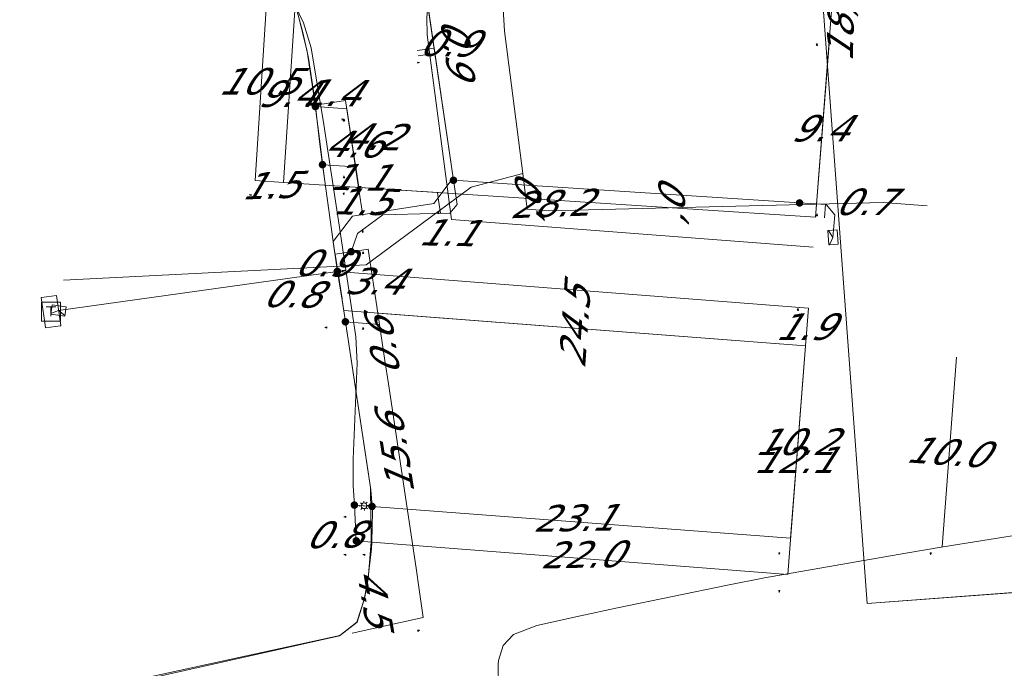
# Model space of a CAD drawing. Header units: metres. Extents: x 124576 to 133557, y 395865 to 402386.
# Tile 208 of 256: x 127162 to 127214, y 402173 to 402207. Entities that reach past the tile are written whole.
import ezdxf
from ezdxf.enums import TextEntityAlignment as Align

# ---------------------------------------------------------------- set-up
doc = ezdxf.new("R2010")
doc.units = ezdxf.units.M
doc.header["$MEASUREMENT"] = 0
for name, color, linetype, lineweight, true_color in [('LG_Datatransport_Ziggo_BV', 3, 'Continuous', 13, 0x00ff00), ('LG_Laag_Spanning', 7, 'Continuous', 13, 0x960000), ('LG_Laag_Spanning_Enexis_Netbeheer_BV', 7, 'Continuous', 13, 0x960000), ('LG_Midden_Spanning_Enexis_Netbeheer_BV', 7, 'Continuous', 13, 0xd20000), ('LG_unet-4_Brabant_Water', 5, 'Continuous', 13, 0x0000ff), ('MV_Datatransport_lijn', 3, 'Continuous', 0, 0x00ff00)]:
    doc.layers.add(name, color=color, linetype=linetype, lineweight=lineweight, true_color=true_color)
for name, color, linetype, lineweight in [('LG_Laag_Spanning_P_Enexis_Netbeheer_BV', 7, 'Continuous', 0), ('LG_Midden_Spanning_P_Enexis_Netbeheer_BV', 7, 'Continuous', 0), ('MV_Laag_Spanning', 7, 'Continuous', 0), ('MV_Laag_Spanning_lijn', 7, 'Continuous', 0), ('MV_Laag_Spanning_pijl', 7, 'Continuous', 0), ('MV_Midden_Spanning', 7, 'Continuous', 0), ('MV_Midden_Spanning_lijn', 7, 'Continuous', 0), ('MV_Midden_Spanning_pijl', 7, 'Continuous', 0), ('MV_unet-4', 7, 'Continuous', 0)]:
    doc.layers.add(name, color=color, linetype=linetype, lineweight=lineweight)
doc.styles.add('Klic_Annotatie', font='verdanai.ttf', dxfattribs={"oblique": 20, "height": 1.4})

# ---------------------------------------------------------------- blocks, each defined once
blk = doc.blocks.new('Mof')
at = {"layer": 'LG_Laag_Spanning_P_Enexis_Netbeheer_BV'}
h = blk.add_hatch(color=256, dxfattribs=at)
edge = h.paths.add_edge_path()
edge.add_arc((0, 0), 2, 0, 360)
blk = doc.blocks.new('DeliveryPoint')
at = {"layer": 'LG_Laag_Spanning_P_Enexis_Netbeheer_BV', "flags": 128}
blk.add_lwpolyline([(-3.75, -2.5), (3.75, -2.5), (3.75, 2.5), (-3.75, 2.5), (-3.75, -2.5)], close=True, dxfattribs=at)
blk.add_lwpolyline([(-3.75, 2.5), (-3.75, 2.16), (0, 0), (3.75, 2.16)], dxfattribs=at)
blk = doc.blocks.new('Mof_1')
at = {"layer": 'LG_Midden_Spanning_P_Enexis_Netbeheer_BV'}
h = blk.add_hatch(color=256, dxfattribs=at)
edge = h.paths.add_edge_path()
edge.add_arc((0, 0), 2, 0, 360)
blk = doc.blocks.new('Streetlight')
at = {"layer": 'LG_Laag_Spanning_P_Enexis_Netbeheer_BV'}
for p, q in [((-1.77, 1.77), (-1.06, 1.06)), ((0, 2.5), (0, 1.5)), ((1.77, 1.77), (1.06, 1.06)), ((-1.06, -1.06), (-1.77, -1.77)), ((0, -1.5), (0, -2.5)), ((1.06, -1.06), (1.77, -1.77))]:
    blk.add_line(p, q, dxfattribs=at)
at = {"layer": 'LG_Laag_Spanning_P_Enexis_Netbeheer_BV', "flags": 128}
for points in [[(-2.5, 0), (-1.5, 0)], [(1.5, 0), (2.5, 0)]]:
    blk.add_lwpolyline(points, dxfattribs=at)
at = {"layer": 'LG_Laag_Spanning_P_Enexis_Netbeheer_BV'}
blk.add_circle((0, 0), 1.5, dxfattribs=at)
blk = doc.blocks.new('Aansluitkast_1')
at = {"layer": 'LG_Laag_Spanning_P_Enexis_Netbeheer_BV'}
for p, q in [((-2.5, 2.5), (2.5, 2.5)), ((0, -2.5), (0, 2.5))]:
    blk.add_line(p, q, dxfattribs=at)
at = {"layer": 'LG_Laag_Spanning_P_Enexis_Netbeheer_BV', "flags": 128}
blk.add_lwpolyline([(-5, -5), (5, -5), (5, 5), (-5, 5), (-5, -5)], close=True, dxfattribs=at)
blk = doc.blocks.new('m_pijl')
at = {"layer": 'MV_Laag_Spanning_pijl'}
blk.add_hatch(color=7, dxfattribs=at).paths.add_polyline_path([(-1, -0.33), (-1, 0), (-1, 0.33), (0, 0)])
at = {"layer": 'MV_Laag_Spanning_pijl', "flags": 128}
blk.add_lwpolyline([(-1, 0), (-1, 0.33), (0, 0), (-1, -0.33), (-1, 0)], close=True, dxfattribs=at)
blk = doc.blocks.new('m_pijl_1')
at = {"layer": 'MV_Midden_Spanning_pijl'}
blk.add_hatch(color=7, dxfattribs=at).paths.add_polyline_path([(-1, -0.33), (-1, 0), (-1, 0.33), (0, 0)])
at = {"layer": 'MV_Midden_Spanning_pijl', "flags": 128}
blk.add_lwpolyline([(-1, 0), (-1, 0.33), (0, 0), (-1, -0.33), (-1, 0)], close=True, dxfattribs=at)

msp = doc.modelspace()

# ---------------------------------------------------------------- linework, layer by layer
at = {"layer": 'LG_Datatransport_Ziggo_BV', "flags": 128}
for points in [[(127275.667, 402222.776), (127271.258, 402221.69), (127266.352, 402221.071), (127259.472, 402220.752), (127236.622, 402221.093), (127229.614, 402221.068), (127193.191, 402223.705), (127192.716, 402215.424), (127191.274, 402215.414), (127189.853, 402215.173), (127188.492, 402214.708), (127187.23, 402214.032), (127186.101, 402213.162), (127185.136, 402212.124), (127184.598, 402211.353), (127183.965, 402210.1), (127183.666, 402209.215), (127183.471, 402208.305), (127183.381, 402207.379), (127183.398, 402206.45), (127184.69, 402196.699), (127203.798, 402195.244)], [(127192.716, 402215.424), (127191.274, 402215.414), (127189.853, 402215.173), (127188.492, 402214.708), (127187.23, 402214.032), (127186.101, 402213.162), (127185.136, 402212.124), (127184.598, 402211.353), (127183.965, 402210.1), (127183.666, 402209.215), (127183.471, 402208.305), (127183.381, 402207.379), (127183.398, 402206.45), (127184.69, 402196.699), (127203.798, 402195.244)]]:
    msp.add_lwpolyline(points, dxfattribs=at)
at = {"layer": 'LG_Laag_Spanning', "flags": 128}
msp.add_lwpolyline([(127163.237, 402190.98), (127164.029, 402191.091), (127164.031, 402191.091), (127164.032, 402191.092), (127164.033, 402191.092), (127164.034, 402191.093), (127164.035, 402191.094), (127164.036, 402191.095), (127164.037, 402191.096), (127164.037, 402191.097), (127164.038, 402191.098), (127164.038, 402191.099), (127164.038, 402191.101), (127164.038, 402191.102), (127163.816, 402192.686), (127163.816, 402192.688), (127163.815, 402192.689), (127163.815, 402192.69), (127163.814, 402192.691), (127163.813, 402192.692), (127163.812, 402192.693), (127163.811, 402192.694), (127163.81, 402192.694), (127163.809, 402192.695), (127163.808, 402192.695), (127163.806, 402192.695), (127163.805, 402192.695), (127163.013, 402192.584), (127163.011, 402192.584), (127163.01, 402192.583), (127163.009, 402192.583), (127163.008, 402192.582), (127163.007, 402192.581), (127163.006, 402192.58), (127163.005, 402192.579), (127163.005, 402192.578), (127163.004, 402192.577), (127163.004, 402192.576), (127163.004, 402192.574), (127163.004, 402192.573), (127163.226, 402190.989), (127163.226, 402190.987), (127163.227, 402190.986), (127163.227, 402190.985), (127163.228, 402190.984), (127163.229, 402190.983), (127163.23, 402190.982), (127163.231, 402190.981), (127163.232, 402190.981), (127163.233, 402190.98), (127163.234, 402190.98), (127163.236, 402190.98), (127163.237, 402190.98)], dxfattribs=at)
at = {"layer": 'LG_Laag_Spanning_Enexis_Netbeheer_BV'}
for p, q in [((127178.654, 402193.961), (127163.917, 402191.893)), ((127179.552, 402181.617), (127180.062, 402181.578))]:
    msp.add_line(p, q, dxfattribs=at)
at = {"layer": 'LG_Laag_Spanning_Enexis_Netbeheer_BV', "flags": 128}
for points in [[(127177.495, 402202.664), (127177.425, 402203.253), (127177.123, 402205.229), (127177.061, 402205.561), (127176.837, 402206.586), (127176.582, 402207.499), (127176.424, 402208.011), (127176.416, 402208.035), (127175.735, 402209.562), (127174.754, 402210.956), (127173.769, 402212.15), (127172.41, 402213.613), (127172.201, 402213.814), (127170.675, 402215.101), (127170.171, 402215.473), (127168.516, 402216.594), (127168.189, 402216.796), (127167.272, 402217.176), (127165.946, 402217.614), (127165.506, 402217.724), (127163.49, 402218.092), (127164.509, 402224.24), (127163.438, 402224.396), (127161.868, 402224.231)], [(127179.379, 402194.999), (127179.722, 402195.967), (127181.057, 402196.939), (127183.68, 402197.019), (127184.589, 402197.038), (127184.976, 402197.491), (127184.789, 402198.771), (127183.397, 402208.293), (127186.538, 402215.233), (127191.085, 402217.618), (127250.871, 402213.637), (127270.206, 402212.489), (127316.126, 402206.477), (127327.713, 402205.231), (127335.864, 402204.355), (127339.17, 402204), (127350.267, 402203.723), (127354.245, 402203.665), (127370.345, 402203.269)], [(127179.379, 402194.999), (127179.722, 402195.967), (127181.057, 402196.939), (127183.68, 402197.019), (127184.589, 402197.038), (127184.976, 402197.491), (127184.789, 402198.771), (127183.397, 402208.293), (127186.538, 402215.233), (127191.085, 402217.618), (127250.871, 402213.637), (127270.206, 402212.489), (127316.126, 402206.477), (127327.713, 402205.231), (127335.864, 402204.355), (127339.17, 402204)], [(127176.424, 402208.011), (127176.859, 402207.089), (127177.27, 402205.765), (127177.936, 402201.713), (127178.153, 402200.33), (127178.745, 402196.393), (127179.627, 402190.502), (127179.701, 402189.11), (127179.489, 402184.039), (127179.497, 402182.64), (127179.552, 402181.617), (127179.653, 402179.727), (127179.552, 402181.617), (127179.653, 402179.727)], [(127176.424, 402208.011), (127176.859, 402207.089), (127177.27, 402205.765), (127177.936, 402201.713), (127178.153, 402200.33), (127178.745, 402196.393), (127179.627, 402190.502), (127179.701, 402189.11), (127179.489, 402184.039), (127179.497, 402182.64), (127179.552, 402181.617), (127179.653, 402179.727)], [(127177.495, 402202.664), (127177.425, 402203.253), (127177.123, 402205.229), (127177.061, 402205.561), (127176.837, 402206.586), (127176.582, 402207.499), (127176.424, 402208.011)], [(127176.582, 402207.499), (127176.837, 402206.586), (127177.061, 402205.561), (127177.123, 402205.229), (127177.425, 402203.253), (127177.495, 402202.664), (127177.715, 402200.827), (127177.868, 402199.596), (127177.969, 402198.843), (127178.477, 402195.158), (127178.654, 402193.961), (127178.784, 402193.182), (127178.91, 402192.454), (127180.429, 402182.425), (127180.485, 402181.546), (127180.503, 402181.282), (127180.469, 402179.657), (127180.457, 402179.313), (127180.266, 402177.674), (127180.072, 402176.627), (127179.685, 402175.43), (127178.793, 402174.722), (127167.543, 402172.284)], [(127177.868, 402199.596), (127177.715, 402200.827), (127177.495, 402202.664)], [(127177.868, 402199.596), (127177.715, 402200.827), (127177.495, 402202.664)], [(127166.23, 402171.1), (127166.263, 402171.287), (127166.724, 402171.958), (127167.543, 402172.284), (127178.793, 402174.722), (127179.685, 402175.43), (127180.072, 402176.627), (127180.266, 402177.674), (127180.457, 402179.313), (127180.469, 402179.657), (127180.503, 402181.282), (127180.485, 402181.546), (127180.429, 402182.425), (127178.91, 402192.454), (127178.784, 402193.182), (127178.654, 402193.961), (127178.477, 402195.158), (127177.969, 402198.843), (127177.868, 402199.596)], [(127177.868, 402199.596), (127177.969, 402198.843), (127178.477, 402195.158), (127178.654, 402193.961), (127178.784, 402193.182), (127178.91, 402192.454), (127180.429, 402182.425), (127180.485, 402181.546), (127180.503, 402181.282), (127180.469, 402179.657), (127180.457, 402179.313), (127180.266, 402177.674), (127180.072, 402176.627), (127179.685, 402175.43), (127178.793, 402174.722), (127167.543, 402172.284)], [(127184.789, 402198.771), (127188.396, 402198.535), (127203.076, 402197.576)], [(127203.076, 402197.576), (127204.475, 402197.485), (127204.935, 402196.954), (127204.841, 402195.758)]]:
    msp.add_lwpolyline(points, dxfattribs=at)
at = {"layer": 'LG_Midden_Spanning_Enexis_Netbeheer_BV', "flags": 128}
for points in [[(127178.436, 402195.53), (127177.981, 402198.845), (127177.719, 402200.828), (127177.412, 402203.253), (127177.118, 402205.231), (127177.06, 402205.577), (127176.584, 402207.514), (127176.426, 402208.002), (127175.729, 402209.56), (127174.745, 402210.961), (127173.761, 402212.138), (127172.406, 402213.605), (127172.172, 402213.834), (127170.65, 402215.123), (127169.365, 402216.059), (127169.301, 402216.092), (127168.49, 402216.515), (127166.698, 402217.326), (127164.797, 402217.825), (127164.729, 402217.835), (127164.562, 402217.928), (127164.509, 402218.112), (127164.514, 402218.157)], [(127237.111, 402213.365), (127204.28, 402215.483), (127191.155, 402216.413), (127190.579, 402216.355), (127183.478, 402207.736), (127184.772, 402198.905), (127183.759, 402197.538), (127179.445, 402196.883), (127178.436, 402195.53), (127178.438, 402195.517), (127179.078, 402191.298)], [(127237.111, 402213.365), (127204.28, 402215.483), (127191.155, 402216.413), (127190.579, 402216.355), (127183.478, 402207.736), (127184.772, 402198.905), (127183.759, 402197.538), (127179.445, 402196.883), (127178.436, 402195.53)], [(127167.536, 402172.199), (127178.775, 402174.704), (127179.697, 402175.438), (127180.095, 402176.675), (127180.275, 402177.696), (127180.437, 402179.681), (127180.406, 402182.553), (127179.078, 402191.298), (127178.438, 402195.517), (127178.436, 402195.53), (127177.981, 402198.845), (127177.719, 402200.828), (127177.412, 402203.253), (127177.118, 402205.231), (127177.06, 402205.577), (127176.584, 402207.514)], [(127178.436, 402195.53), (127178.438, 402195.517), (127179.078, 402191.298)], [(127178.775, 402174.704), (127179.697, 402175.438), (127180.095, 402176.675), (127180.275, 402177.696), (127180.437, 402179.681), (127180.406, 402182.553), (127179.078, 402191.298)], [(127178.775, 402174.704), (127179.697, 402175.438), (127180.095, 402176.675), (127180.275, 402177.696), (127180.437, 402179.681), (127180.406, 402182.553), (127179.078, 402191.298)], [(127187.164, 402171.989), (127187.156, 402173.208), (127187.175, 402173.403), (127187.409, 402174.193), (127187.965, 402174.78), (127189.195, 402175.263), (127191.5, 402175.769), (127193.456, 402176.186), (127199.262, 402177.389), (127201.226, 402177.765), (127208.699, 402179.074), (127210.672, 402179.405), (127224.376, 402181.6), (127225.639, 402181.788), (127226.91, 402181.924), (127236.643, 402182.652), (127238.64, 402182.749), (127250.006, 402183.001), (127252.006, 402182.993), (127264.139, 402182.627), (127266.138, 402182.571), (127277.991, 402182.264)], [(127187.164, 402171.989), (127187.156, 402173.208), (127187.175, 402173.403), (127187.409, 402174.193), (127187.965, 402174.78), (127189.195, 402175.263), (127191.5, 402175.769), (127193.456, 402176.186), (127199.262, 402177.389), (127201.226, 402177.765), (127208.699, 402179.074), (127210.672, 402179.405), (127224.376, 402181.6), (127225.639, 402181.788), (127226.91, 402181.924), (127236.643, 402182.652), (127238.64, 402182.749), (127250.006, 402183.001), (127252.006, 402182.993), (127264.139, 402182.627), (127266.138, 402182.571), (127277.991, 402182.264)], [(127166.892, 402171.285), (127166.892, 402171.659), (127167.097, 402172.023), (127167.536, 402172.199), (127178.775, 402174.704)]]:
    msp.add_lwpolyline(points, dxfattribs=at)
at = {"layer": 'LG_unet-4_Brabant_Water'}
for p, q in [((127189.81, 402197.16), (127188.69, 402197.24)), ((127207.5, 402197.59), (127189.81, 402197.16)), ((127207.5, 402197.59), (127209.82, 402197.43))]:
    msp.add_line(p, q, dxfattribs=at)
at = {"layer": 'LG_unet-4_Brabant_Water', "flags": 128}
for points in [[(127188.69, 402197.24), (127188.45, 402199.13), (127187.49, 402206.65), (127187.23, 402210.78), (127187.72, 402213.18), (127188.53, 402216.45), (127189.48, 402222.38)], [(127164.18, 402193.5), (127180.18, 402194.3), (127185.72, 402198.4), (127188.45, 402199.13)]]:
    msp.add_lwpolyline(points, dxfattribs=at)
at = {"layer": 'MV_Datatransport_lijn'}
for p, q in [((127201.96, 402239.8), (127206.644, 402176.425)), ((127206.644, 402176.425), (127335.493, 402185.948))]:
    msp.add_line(p, q, dxfattribs=at)
at = {"layer": 'MV_Datatransport_lijn', "flags": 128}
msp.add_lwpolyline([(127206.644, 402176.425), (127335.493, 402185.947), (127333.577, 402211.776)], dxfattribs=at)
at = {"layer": 'MV_Laag_Spanning_lijn'}
for p, q in [((127179.154, 402202.548), (127177.495, 402202.664)), ((127179.624, 402199.483), (127177.868, 402199.596)), ((127183.975, 402198.122), (127179.832, 402198.392)), ((127178.544, 402194.872), (127178.903, 402192.502)), ((127203.546, 402192.018), (127178.654, 402193.961)), ((127203.391, 402190.03), (127180.788, 402191.752))]:
    msp.add_line(p, q, dxfattribs=at)
at = {"layer": 'MV_Laag_Spanning_pijl'}
for p, q in [((127203.921, 402196.82), (127205.884, 402221.976)), ((127174.302, 402198.754), (127174.986, 402209.226)), ((127175.813, 402198.655), (127176.424, 402208.011)), ((127203.921, 402196.82), (127204.652, 402206.191)), ((127182.877, 402205.625), (127183.768, 402205.756)), ((127177.72, 402202.771), (127179.084, 402202.978)), ((127179.084, 402202.978), (127179.779, 402198.397)), ((127179.791, 402198.396), (127179.154, 402202.548)), ((127179.791, 402198.396), (127179.624, 402199.483)), ((127175.813, 402198.655), (127174.302, 402198.754)), ((127203.921, 402196.82), (127175.813, 402198.655)), ((127179.779, 402198.397), (127180.005, 402196.907)), ((127204.4, 402196.789), (127204.446, 402197.487)), ((127180.274, 402195.135), (127179.379, 402194.999)), ((127180.788, 402191.752), (127180.274, 402195.135)), ((127178.544, 402194.872), (127179.379, 402194.999)), ((127203.391, 402190.03), (127203.546, 402192.018)), ((127203.391, 402190.03), (127202.448, 402177.947)), ((127203.391, 402190.03), (127202.597, 402179.861)), ((127202.597, 402179.861), (127179.552, 402181.617)), ((127180.469, 402179.663), (127179.653, 402179.727)), ((127202.448, 402177.947), (127180.469, 402179.663))]:
    msp.add_line(p, q, dxfattribs=at)
at = {"layer": 'MV_Laag_Spanning_pijl', "flags": 128}
msp.add_lwpolyline([(127183.945, 402198.124), (127184, 402197.72), (127184.096, 402197.032)], dxfattribs=at)
at = {"layer": 'MV_Midden_Spanning_lijn'}
for p, q in [((127203.921, 402196.82), (127205.437, 402216.237)), ((127179.078, 402191.298), (127180.878, 402191.155))]:
    msp.add_line(p, q, dxfattribs=at)
at = {"layer": 'MV_Midden_Spanning_pijl'}
for p, q in [((127182.918, 402205.345), (127183.809, 402205.476)), ((127203.391, 402190.03), (127178.988, 402191.889)), ((127180.878, 402191.155), (127180.788, 402191.752)), ((127211.372, 402189.422), (127210.609, 402179.41)), ((127179.428, 402174.85), (127183.181, 402175.686))]:
    msp.add_line(p, q, dxfattribs=at)
at = {"layer": 'MV_Midden_Spanning_pijl', "flags": 128}
msp.add_lwpolyline([(127183.181, 402175.686), (127182.975, 402177.163), (127182.82, 402178.275), (127181.354, 402188.021), (127181.167, 402189.255), (127180.878, 402191.155)], dxfattribs=at)

# ---------------------------------------------------------------- block references
at = {"layer": 'LG_Laag_Spanning_P_Enexis_Netbeheer_BV'}
for name, p, xscale, yscale, zscale, rotation in [('Mof', (127177.495, 402202.664), 0.1, 0.1, 0.1, 1), ('Mof', (127177.868, 402199.596), 0.1, 0.1, 0.1, 1), ('DeliveryPoint', (127204.841, 402195.758), 0.09999999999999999, 0.09999999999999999, 0.09999999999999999, 94), ('Mof', (127179.379, 402194.999), 0.09999999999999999, 0.09999999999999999, 0.09999999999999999, 354.0000000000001), ('DeliveryPoint', (127163.917, 402191.893), 0.1, 0.1, 0.1, 172), ('Streetlight', (127180.062, 402181.578), 0.09999999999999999, 0.09999999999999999, 0.09999999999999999, 4.000000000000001), ('Mof', (127179.653, 402179.727), 0.1, 0.1, 0.1, 2)]:
    msp.add_blockref(name, p, dxfattribs=dict(at, xscale=xscale, yscale=yscale, zscale=zscale, rotation=rotation))
at = {"layer": 'LG_Laag_Spanning_P_Enexis_Netbeheer_BV', "xscale": 0.1, "yscale": 0.1, "zscale": 0.1}
for name, p in [('Mof', (127184.789, 402198.771)), ('Mof', (127203.076, 402197.576)), ('Mof', (127178.654, 402193.961)), ('Aansluitkast_1', (127163.521, 402191.838)), ('Mof', (127179.552, 402181.617)), ('Mof', (127180.485, 402181.546))]:
    msp.add_blockref(name, p, dxfattribs=at)
at = {"layer": 'LG_Midden_Spanning_P_Enexis_Netbeheer_BV', "xscale": 0.1, "yscale": 0.1, "zscale": 0.1, "rotation": 1}
msp.add_blockref('Mof_1', (127179.078, 402191.298), dxfattribs=at)
at = {"layer": 'MV_Laag_Spanning_pijl'}
for p, xscale, yscale, zscale, rotation in [((127204, 402206), 0.1, 0.1, 0.1, 85), ((127183, 402205), 0.1, 0.1, 0.1, 7.999999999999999), ((127179, 402202), 0.1, 0.1, 0.1, 7.999999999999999), ((127179, 402202), 0.1, 0.1, 0.1, 98), ((127179, 402199), 0.1, 0.1, 0.1, 98), ((127174, 402198), 0.09999999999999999, 0.09999999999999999, 0.09999999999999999, 176), ((127175, 402198), 0.09999999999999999, 0.09999999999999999, 0.09999999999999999, 176), ((127179, 402198), 0.1, 0.1, 0.1, 279), ((127184, 402197), 0.1, 0.1, 0.1, 278), ((127204, 402197), 0.09999999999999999, 0.09999999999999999, 0.09999999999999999, 86), ((127180, 402196), 0.1, 0.1, 0.1, 279), ((127180, 402195), 0.1, 0.1, 0.1, 98), ((127179, 402194), 0.1, 0.1, 0.1, 7.999999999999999), ((127179, 402194), 0.1, 0.1, 0.1, 189), ((127203, 402192), 0.1, 0.1, 0.1, 85), ((127179, 402181), 0.1, 0.1, 0.1, 175), ((127179, 402179), 0.1, 0.1, 0.1, 175), ((127180, 402179), 0.1, 0.1, 0.1, 175), ((127202, 402179), 0.09999999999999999, 0.09999999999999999, 0.09999999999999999, 266), ((127202, 402177), 0.09999999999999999, 0.09999999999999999, 0.09999999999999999, 266)]:
    msp.add_blockref('m_pijl', p, dxfattribs=dict(at, xscale=xscale, yscale=yscale, zscale=zscale, rotation=rotation))
at = {"layer": 'MV_Midden_Spanning_pijl'}
for p, xscale, yscale, zscale, rotation in [((127183, 402205), 0.1, 0.1, 0.1, 7.999999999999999), ((127178, 402191), 0.1, 0.1, 0.1, 175), ((127180, 402191), 0.1, 0.1, 0.1, 98), ((127180, 402191), 0.1, 0.1, 0.1, 98), ((127210, 402179), 0.09999999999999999, 0.09999999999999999, 0.09999999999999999, 266), ((127183, 402175), 0.1, 0.1, 0.1, 12)]:
    msp.add_blockref('m_pijl_1', p, dxfattribs=dict(at, xscale=xscale, yscale=yscale, zscale=zscale, rotation=rotation))

# ---------------------------------------------------------------- texts
at = {"layer": 'MV_Laag_Spanning', "style": 'Klic_Annotatie', "oblique": 20}
for s, rotation, p in [('0.9', 359, (127184.442, 402206.02)), ('1.4', 359, (127178.248, 402203.4)), ('4.6', 359, (127179.432, 402200.688)), ('4.2', 359, (127180.471, 402201.077)), ('1.5', 2, (127175.045, 402198.505)), ('1.1', 359, (127179.708, 402198.94)), ('1.5', 359, (127179.892, 402197.652)), ('28.2', 2, (127189.854, 402197.538)), ('1.1', 359, (127184.404, 402196.011)), ('0.9', 359, (127177.849, 402194.403)), ('3.4', 359, (127180.531, 402193.444)), ('0.8', 359, (127176.181, 402192.758)), ('23.1', 1, (127191.09, 402180.938)), ('0.8', 1, (127178.425, 402180.055)), ('22.0', 1, (127191.474, 402179.004))]:
    msp.add_text(s, height=1.4, rotation=rotation, dxfattribs=at).set_placement(p, align=Align.MIDDLE_CENTER)
for s, p in [('10.5', (127174.444, 402204.003)), ('9.4', (127175.919, 402203.346)), ('9.4', (127204.087, 402201.521)), ('0.7', (127206.417, 402197.636)), ('1.9', (127203.269, 402191.04)), ('10.2', (127202.795, 402184.961)), ('12.1', (127202.72, 402184.004))]:
    msp.add_text(s, height=1.4, dxfattribs=at).set_placement(p, align=Align.MIDDLE_CENTER)
at = {"layer": 'MV_Midden_Spanning', "style": 'Klic_Annotatie', "oblique": 20}
for s, rotation, p in [('0.9', 278, (127184.983, 402205.914)), ('24.5', 86, (127191.19, 402190.96)), ('0.6', 99, (127181.071, 402189.887)), ('15.6', 99, (127181.722, 402184.228)), ('10.0', 356, (127210.791, 402184.431)), ('4.5', 280, (127180.612, 402176.822))]:
    msp.add_text(s, height=1.4, rotation=rotation, dxfattribs=at).set_placement(p, align=Align.MIDDLE_CENTER)
at = {"layer": 'MV_unet-4', "style": 'Klic_Annotatie', "oblique": 20}
for s, rotation, p in [('18,5', 88.5, (127205.24, 402207.11)), (',0', 88.5, (127188.71, 402197.53)), (',0', 89.9, (127196.32, 402197.32))]:
    msp.add_text(s, height=1.4, rotation=rotation, dxfattribs=at).set_placement(p, align=Align.MIDDLE_CENTER)

doc.saveas('drawing.dxf')
